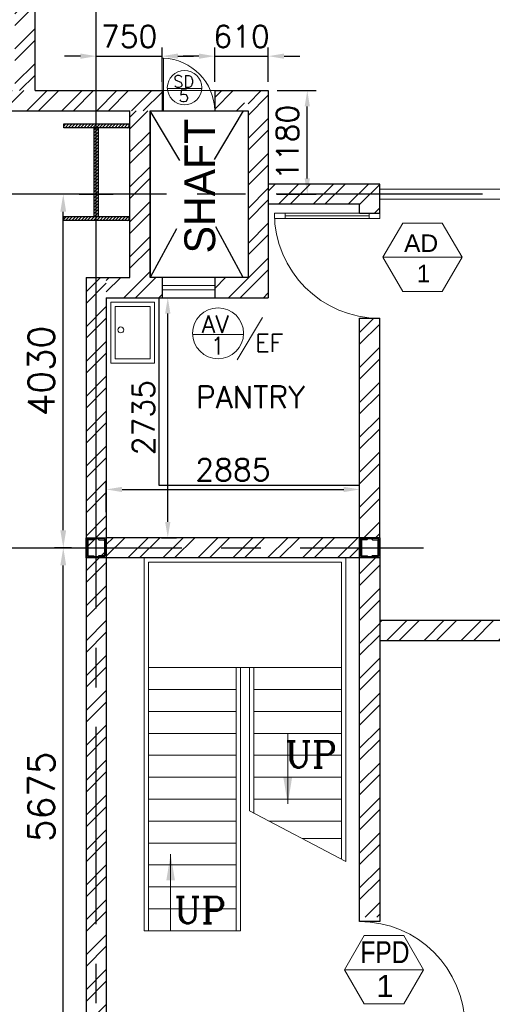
# Model space of a CAD drawing. Header units: inches. Extents: x 0 to 1564127, y -23460 to 23144100.
# Tile 118 of 215: x 526843 to 532226, y 128492 to 139714. Entities that reach past the tile are written whole.
import ezdxf
from ezdxf.enums import TextEntityAlignment as Align

# ---------------------------------------------------------------- set-up
doc = ezdxf.new("R2010")
doc.units = ezdxf.units.IN
doc.header["$LTSCALE"] = 1800
doc.header["$MEASUREMENT"] = 0
doc.linetypes.add('CENTER', pattern=[2, 1.25, -0.25, 0.25, -0.25])
doc.layers.get('0').update_dxf_attribs({"color": 253, "lineweight": 9})
for name, color, linetype in [('1', 7, 'Continuous'), ('CEN', 2, 'CENTER'), ('COL', 1, 'Continuous'), ('GRID', 251, 'CENTER'), ('ROOM', 7, 'Continuous'), ('TEXT', 3, 'Continuous'), ('WALL', 6, 'Continuous')]:
    doc.layers.add(name, color=color, linetype=linetype)
for name, color, linetype, lineweight in [('2CON', 1, 'Continuous', 13), ('A-DOOR', 31, 'Continuous', 9), ('A-DOOR TAG', 3, 'Continuous', 15), ('A-DOOR-GLAZ', 31, 'Continuous', 18), ('A-WIN TAG', 3, 'Continuous', 13), ('A-WIN TAG TEXT', 3, 'Continuous', 13), ('CHAT', 11, 'Continuous', 13), ('DOOR', 235, 'Continuous', 13), ('LEADER', 4, 'Continuous', 15), ('PARTITION WALL', 4, 'Continuous', 9), ('STAIR', 2, 'Continuous', 18), ('WALL HATCH', 251, 'Continuous', 13), ('WIN', 31, 'Continuous', 13)]:
    doc.layers.add(name, color=color, linetype=linetype, lineweight=lineweight)
doc.styles.add('HTX11', font='O8111901')
doc.styles.add('ROAMNS', font='ROMANS.shx')
doc.styles.add('ROMANC', font='ROMANC.SHX')
doc.styles.add('ROMANS', font='romans.shx')
doc.styles.get("Standard").update_dxf_attribs({"font": 'arial.ttf'})
doc.linetypes.add('FENCELINE1', pattern='A,0.25,-0.1,[133,ltypeshp.shx,S=0.1,R=0,X=-0.1,Y=0],-0.1,1', length=1.45)
doc.dimstyles.new('270-TA-100', dxfattribs={"dimscale": 150, "dimtxt": 400, "dimasz": 2, "dimexe": 0.75, "dimexo": 1, "dimgap": 1, "dimtad": 1, "dimdec": 0, "dimzin": 12, "dimdsep": 46, "dimtxsty": 'ROMANS', "dimcen": 0, "dimclrd": 256, "dimclre": 256, "dimclrt": 6, "dimadec": 1, "dimazin": 3, "dimtfac": 1, "dimtdec": 0, "dimtix": 1, "dimtmove": 2, "dimatfit": 0, "dimfxl": 1.25, "dimarcsym": 2})
doc.dimstyles.new('DIM INT 1', dxfattribs={"dimtxt": 300, "dimasz": 200, "dimexe": 100, "dimexo": 100, "dimgap": 100, "dimtad": 1, "dimdec": 0, "dimzin": 13, "dimdsep": 46, "dimlunit": 5, "dimtxsty": 'ROAMNS', "dimblk1": 'CLOSEDBLANK', "dimcen": 0.09, "dimclrd": 9, "dimclre": 9, "dimclrt": 4, "dimadec": 0, "dimazin": 0, "dimtfac": 1, "dimtdec": 0, "dimtix": 1, "dimtmove": 2, "dimatfit": 3, "dimfxl": 1, "dimtolj": 1, "dimtzin": 13, "dimarcsym": 0})
doc.dimstyles.new('DIM INT 2.5', dxfattribs={"dimtxt": 250, "dimasz": 180, "dimexe": 100, "dimexo": 100, "dimgap": 100, "dimtad": 1, "dimdec": 0, "dimzin": 13, "dimdsep": 46, "dimlunit": 5, "dimtxsty": 'ROAMNS', "dimcen": 0.09, "dimclrd": 9, "dimclre": 9, "dimclrt": 4, "dimadec": 0, "dimazin": 0, "dimtfac": 1, "dimtdec": 0, "dimtix": 1, "dimtmove": 2, "dimatfit": 3, "dimfxl": 1, "dimtolj": 1, "dimtzin": 13, "dimarcsym": 0})

# ---------------------------------------------------------------- blocks, each defined once
blk = doc.blocks.new('C-ROW COLUMN (above17m)')
at = {"layer": 'COL'}
h = blk.add_hatch(dxfattribs=at)
h.set_pattern_fill('ANSI31', color=256, scale=200, style=0)
h.set_pattern_definition([(45, (-78771.347, -120071.694), (-17.6776695, 17.6776695), [])])
h.paths.add_polyline_path([(22, 755), (-22, 755), (-22, -255), (22, -255)])
h.paths.add_polyline_path([(370, -300), (370, -255), (-370, -255), (-370, -300)])
h.paths.add_polyline_path([(-370, 800), (-370, 755), (370, 755), (370, 800)])
at = {"layer": 'CEN'}
for p, q in [((0, -300), (0, 800)), ((-192, 0), (192, 0))]:
    blk.add_line(p, q, dxfattribs=at)
at = {"layer": 'COL'}
for points in [[(-370, 800), (370, 800), (370, 755), (-370, 755)], [(-22, 755), (22, 755), (22, -255), (-22, -255)], [(-370, -255), (370, -255), (370, -300), (-370, -300)]]:
    blk.add_lwpolyline(points, close=True, dxfattribs=at)
blk = doc.blocks.new('Stub column')
at = {"layer": 'COL', "linetype": 'ByBlock'}
for p, q in [((-108, 90), (-108, -90)), ((-108, 90), (-100, 90)), ((-108, 90), (-100, 90)), ((-108, 90), (-108, -90)), ((-25, 100), (-100, 100)), ((-100, 100), (-100, -100)), ((-100, 100), (-100, -100)), ((-25, 100), (-100, 100)), ((90, 108), (-90, 108)), ((-90, 100), (-90, 108)), ((-90, 100), (-90, 108)), ((-25, 100), (100, 100)), ((90, 100), (90, 108)), ((100, 100), (100, -100)), ((108, 90), (100, 90)), ((108, 90), (108, -90)), ((-108, -90), (-100, -90)), ((-108, -90), (-100, -90)), ((-100, -100), (-25, -100)), ((-100, -100), (-25, -100)), ((-90, -100), (-90, -108)), ((-90, -100), (-90, -108)), ((90, -108), (-90, -108)), ((100, -100), (-25, -100)), ((90, -100), (90, -108)), ((108, -90), (100, -90))]:
    blk.add_line(p, q, dxfattribs=at)
for points in [[(-25, -100), (-25, -97, 0.401544), (-31, -91), (-88, -88, -0.401544), (-94, -82), (-94, 82, -0.401544), (-88, 88), (-31, 91, 0.401544), (-25, 97), (-25, 100)], [(-25, -100), (-25, -97, 0.401544), (-31, -91), (-88, -88, -0.401544), (-94, -82), (-94, 82, -0.401544), (-88, 88), (-31, 91, 0.401544), (-25, 97), (-25, 100)], [(25, -100), (25, -97, -0.401544), (31, -91), (88, -88, 0.401544), (94, -82), (94, 82, 0.401544), (88, 88), (31, 91, -0.401544), (25, 97), (25, 100)]]:
    blk.add_lwpolyline(points, format="xyb", dxfattribs=at)
blk = doc.blocks.new('*D898')
at = {"layer": '1', "color": 9, "lineweight": -2, "transparency": 16777216}
for p, q in [((527432, 133695), (527239, 133695)), ((527339, 128220), (527339, 133495)), ((527316, 128020), (527239, 128020))]:
    blk.add_line(p, q, dxfattribs=at)
at = {"layer": '1', "color": 9, "transparency": 16777216}
for points in [[(527305, 133495), (527372, 133495), (527339, 133695)], [(527305, 128220), (527372, 128220), (527339, 128020)]]:
    blk.add_solid(points, dxfattribs=at)
at = {"layer": 'Defpoints', "color": 0, "transparency": 16777216}
for p in [(527339, 133695), (527532, 133695), (527416, 128020)]:
    blk.add_point(p, dxfattribs=at)
at = {"layer": '1', "color": 4, "transparency": 16777216, "insert": (527089, 130858), "char_height": 300, "attachment_point": 5, "rotation": 90, "style": 'ROAMNS'}
blk.add_mtext('\\A1;5675', dxfattribs=at)
blk = doc.blocks.new('_ClosedBlank')
at = {"color": 0, "linetype": 'ByBlock', "lineweight": -2}
for p, q in [((-1, 0.167), (0, 0)), ((-1, 0.167), (-1, -0.167)), ((0, 0), (-1, -0.167))]:
    blk.add_line(p, q, dxfattribs=at)
blk = doc.blocks.new('*D899')
at = {"layer": '1', "color": 9, "lineweight": -2, "transparency": 16777216}
for p, q in [((527341, 137725), (527239, 137725)), ((527339, 133895), (527339, 137525)), ((527432, 133695), (527239, 133695))]:
    blk.add_line(p, q, dxfattribs=at)
at = {"layer": '1', "color": 9, "transparency": 16777216}
for points in [[(527305, 137525), (527372, 137525), (527339, 137725)], [(527305, 133895), (527372, 133895), (527339, 133695)]]:
    blk.add_solid(points, dxfattribs=at)
at = {"layer": 'Defpoints', "color": 0, "transparency": 16777216}
for p in [(527339, 137725), (527441, 137725), (527532, 133695)]:
    blk.add_point(p, dxfattribs=at)
at = {"layer": '1', "color": 4, "transparency": 16777216, "insert": (527089, 135710), "char_height": 300, "attachment_point": 5, "rotation": 90, "style": 'ROAMNS'}
blk.add_mtext('\\A1;4030', dxfattribs=at)
blk = doc.blocks.new('CCR 412')
blk.add_line((0, 0), (0, 0))
blk.add_line((0, 0), (0, 0))
blk = doc.blocks.new('M_Fire Door Single - 1200 x 2100mm FPD1-Level 1')
at = {"layer": 'A-DOOR'}
for p, q in [((500, -115), (500, -1315)), ((600, -115), (500, -115)), ((600, -115), (600, -1315)), ((600, -1315), (500, -1315))]:
    blk.add_line(p, q, dxfattribs=at)
blk.add_arc((600, -115), 1200, 180, 270, dxfattribs=at)
blk = doc.blocks.new('M_Single-Glass 1 - 1000 x 2100mm 2-291765-17_00M')
at = {"layer": 'A-DOOR', "lineweight": 18}
for p, q in [((449, 948), (449, 1050)), ((500, 1050), (449, 1050)), ((500, 948), (500, 1050)), ((449, 948), (500, 948)), ((449, 152), (500, 152)), ((449, 50), (449, 152)), ((500, 50), (500, 152)), ((500, 50), (449, 50))]:
    blk.add_line(p, q, dxfattribs=at)
at = {"layer": 'A-DOOR'}
for p, q in [((449, 152), (449, 948)), ((500, 152), (500, 948))]:
    blk.add_line(p, q, dxfattribs=at)
blk.add_arc((500, 50), 1000, 90, 180, dxfattribs=at)
at = {"layer": 'A-DOOR-GLAZ'}
blk.add_line((474.5, 948), (474.5, 152), dxfattribs=at)
blk = doc.blocks.new('SERVICE BUILDING-ARCH$0$dd1')
at = {"layer": 'DOOR'}
blk.add_lwpolyline([(-1000, 975), (0, 975), (0, 1000), (-1000, 1000)], close=True, dxfattribs=at)
blk.add_arc((13, 1014), 1014, 182.2093, 269.2412, dxfattribs=at)
blk = doc.blocks.new('*D1870')
at = {"layer": '1', "color": 9, "lineweight": -2, "transparency": 16777216}
for p, q in [((527714, 139005), (527714, 139398)), ((528464, 139005), (528464, 139398)), ((527534, 139298), (527354, 139298)), ((527714, 139298), (528464, 139298)), ((528644, 139298), (528824, 139298))]:
    blk.add_line(p, q, dxfattribs=at)
at = {"layer": '1', "color": 9, "transparency": 16777216}
for points in [[(527534, 139328), (527534, 139268), (527714, 139298)], [(528644, 139328), (528644, 139268), (528464, 139298)]]:
    blk.add_solid(points, dxfattribs=at)
at = {"layer": 'Defpoints', "color": 0, "transparency": 16777216}
for p in [(528464, 139298), (527714, 138905), (528464, 138905)]:
    blk.add_point(p, dxfattribs=at)
at = {"layer": '1', "color": 4, "transparency": 16777216, "insert": (528089, 139523), "char_height": 250, "attachment_point": 5, "style": 'ROAMNS'}
blk.add_mtext('\\A1;750', dxfattribs=at)
blk = doc.blocks.new('*D1871')
at = {"layer": '1', "color": 9, "lineweight": -2, "transparency": 16777216}
for p, q in [((529064, 139005), (529064, 139398)), ((529674, 139005), (529674, 139398)), ((528884, 139298), (528704, 139298)), ((529064, 139298), (529674, 139298)), ((529854, 139298), (530034, 139298))]:
    blk.add_line(p, q, dxfattribs=at)
at = {"layer": '1', "color": 9, "transparency": 16777216}
for points in [[(528884, 139328), (528884, 139268), (529064, 139298)], [(529854, 139328), (529854, 139268), (529674, 139298)]]:
    blk.add_solid(points, dxfattribs=at)
at = {"layer": 'Defpoints', "color": 0, "transparency": 16777216}
for p in [(529674, 139298), (529064, 138905), (529674, 138905)]:
    blk.add_point(p, dxfattribs=at)
at = {"layer": '1', "color": 4, "transparency": 16777216, "insert": (529369, 139523), "char_height": 250, "attachment_point": 5, "style": 'ROAMNS'}
blk.add_mtext('\\A1;610', dxfattribs=at)
blk = doc.blocks.new('*D1872')
at = {"layer": '1', "color": 9, "lineweight": -2, "transparency": 16777216}
for p, q in [((529774, 138905), (530218, 138905)), ((530118, 137905), (530118, 138725)), ((529774, 137725), (530218, 137725))]:
    blk.add_line(p, q, dxfattribs=at)
at = {"layer": '1', "color": 9, "transparency": 16777216}
for points in [[(530088, 138725), (530148, 138725), (530118, 138905)], [(530088, 137905), (530148, 137905), (530118, 137725)]]:
    blk.add_solid(points, dxfattribs=at)
at = {"layer": 'Defpoints', "color": 0, "transparency": 16777216}
for p in [(529674, 138905), (530118, 138905), (529674, 137725)]:
    blk.add_point(p, dxfattribs=at)
at = {"layer": '1', "color": 4, "transparency": 16777216, "insert": (529893, 138315), "char_height": 250, "attachment_point": 5, "rotation": 90, "style": 'ROAMNS'}
blk.add_mtext('\\A1;1180', dxfattribs=at)
blk = doc.blocks.new('*D1873')
at = {"layer": '1', "color": 9, "lineweight": -2, "transparency": 16777216}
for p, q in [((527829, 134101), (527829, 134460)), ((530714, 134101), (530714, 134460)), ((528009, 134360), (530534, 134360))]:
    blk.add_line(p, q, dxfattribs=at)
at = {"layer": '1', "color": 9, "transparency": 16777216}
for points in [[(528009, 134390), (528009, 134330), (527829, 134360)], [(530534, 134390), (530534, 134330), (530714, 134360)]]:
    blk.add_solid(points, dxfattribs=at)
at = {"layer": 'Defpoints', "color": 0, "transparency": 16777216}
for p in [(530714, 134360), (527829, 134001), (530714, 134001)]:
    blk.add_point(p, dxfattribs=at)
at = {"layer": '1', "color": 4, "transparency": 16777216, "insert": (529271, 134585), "char_height": 250, "attachment_point": 5, "style": 'ROAMNS'}
blk.add_mtext('\\A1;2885', dxfattribs=at)
blk = doc.blocks.new('*D1874')
at = {"layer": '1', "color": 9, "lineweight": -2, "transparency": 16777216}
for p, q in [((528456, 136545), (528629, 136545)), ((528529, 133990), (528529, 136365)), ((528456, 133810), (528629, 133810))]:
    blk.add_line(p, q, dxfattribs=at)
at = {"layer": '1', "color": 9, "transparency": 16777216}
for points in [[(528499, 136365), (528559, 136365), (528529, 136545)], [(528499, 133990), (528559, 133990), (528529, 133810)]]:
    blk.add_solid(points, dxfattribs=at)
at = {"layer": 'Defpoints', "color": 0, "transparency": 16777216}
for p in [(528356, 136545), (528529, 136545), (528356, 133810)]:
    blk.add_point(p, dxfattribs=at)
at = {"layer": '1', "color": 4, "transparency": 16777216, "insert": (528253, 135178), "char_height": 250, "attachment_point": 5, "rotation": 90, "style": 'ROAMNS'}
blk.add_mtext('\\A1;2735', dxfattribs=at)
blk = doc.blocks.new('SC-01& LIFT')
at = {"layer": 'WALL HATCH'}
h = blk.add_hatch(dxfattribs=at)
h.set_pattern_fill('ANSI32', color=256, scale=750, style=0)
h.set_pattern_definition([(45, (-441713.83, -169222.05), (-198.87378, 198.87378), []), (45, (-441581.25, -169222.05), (-198.87378, 198.87378), [])])
edge = h.paths.add_edge_path()
edge.add_arc((3172, -33583100), 33587860, 89.9999019, 90.0002943, ccw=False)
edge.add_line((3230, 4760), (3230, 8855))
edge.add_line((3230, 8855), (3000, 8855))
edge.add_line((3000, 8855), (3000, 4760))
h = blk.add_hatch(dxfattribs=at)
h.set_pattern_fill('ANSI32', color=256, scale=750, style=0)
h.set_pattern_definition([(45, (-527713.7, -124725.3), (-198.87378, 198.87378), []), (45, (-527581.12, -124725.3), (-198.87378, 198.87378), [])])
h.paths.add_polyline_path([(3000, 9085), (115, 9085), (115, 8970), (3000, 8970)])
h.paths.add_polyline_path([(3000, 8970), (115, 8970), (115, 8855), (3000, 8855)])
at = {"layer": 'COL'}
for points in [[(-115, 9085), (115, 9085), (115, 8855), (-115, 8855)], [(3000, 9085), (3230, 9085), (3230, 8855), (3000, 8855)]]:
    blk.add_lwpolyline(points, close=True, dxfattribs=at)
at = {"layer": 'STAIR', "linetype": 'FENCELINE1', "ltscale": 0.25}
for p, q in [((545, 8855), (545, 4605)), ((2845, 8855), (2845, 5396)), ((1645, 7605), (1645, 4605)), ((1745, 7605), (1745, 5971))]:
    blk.add_line(p, q, dxfattribs=at)
at = {"layer": 'STAIR'}
for p, q in [((595, 8805), (595, 4605)), ((2795, 8805), (595, 8805)), ((2795, 8805), (2795, 5422)), ((2795, 7605), (595, 7605)), ((1595, 7605), (1595, 4605)), ((1795, 7605), (1795, 5945)), ((1595, 7355), (595, 7355)), ((2795, 7355), (1795, 7355)), ((1595, 7105), (595, 7105)), ((2795, 7105), (1795, 7105)), ((1595, 6855), (595, 6855)), ((2795, 6855), (1795, 6855)), ((1595, 6605), (595, 6605)), ((2795, 6605), (1795, 6605)), ((1595, 6355), (595, 6355)), ((2795, 6355), (1795, 6355)), ((1595, 6105), (595, 6105)), ((2795, 6105), (1795, 6105)), ((2845, 5396), (1745, 5971)), ((1595, 5855), (595, 5855)), ((2795, 5855), (1967, 5855)), ((2795, 5655), (2350, 5655)), ((1595, 5605), (595, 5605)), ((1595, 5355), (595, 5355)), ((1595, 5105), (595, 5105)), ((1595, 4855), (595, 4855)), ((1645, 4605), (545, 4605))]:
    blk.add_line(p, q, dxfattribs=at)
at = {"layer": 'WALL'}
for p, q in [((3000, 9085), (115, 9085)), ((3000, 8855), (115, 8855))]:
    blk.add_line(p, q, dxfattribs=at)
at = {"layer": 'WALL', "flags": 128}
blk.add_lwpolyline([(3230, 9085), (3230, 4710), (3000, 4710), (3000, 9085)], dxfattribs=at)
at = {"layer": 'COL', "xscale": -1, "rotation": 180}
for p in [(0, 8970), (3115, 8970)]:
    blk.add_blockref('Stub column', p, dxfattribs=at)
at = {"layer": 'TEXT', "linetype": 'CENTER', "style": 'ROMANC'}
for p in [(2150, 6467, -1000), (888, 4691, -1000)]:
    blk.add_text('UP', height=300, dxfattribs=at).set_placement(p)
at = {"layer": 'LEADER'}
for points in [[(2182, 6050), (2182, 6855)], [(848, 5478), (848, 4605)]]:
    blk.add_leader(points, dimstyle='270-TA-100', dxfattribs=at)

msp = doc.modelspace()

# ---------------------------------------------------------------- hatches: boundary and pattern name
at = {"layer": 'WALL HATCH'}
h = msp.add_hatch(dxfattribs=at)
h.set_pattern_fill('ANSI32', color=256, scale=750, style=0)
h.paths.add_polyline_path([(527018.7, 140225.31), (526788.7, 140225.31), (526788.7, 138905.31), (527018.7, 138905.31)])
h.paths.add_polyline_path([(527018.7, 144725.31), (526788.7, 144725.31), (526788.7, 142725.31), (527018.7, 142725.31)])
h.paths.add_polyline_path([(526788.7, 147225.31), (527018.7, 147225.31), (527018.7, 149390.31), (526788.7, 149390.31)])
h = msp.add_hatch(dxfattribs=at)
h.set_pattern_fill('ANSI32', color=256, scale=750, style=0)
h.set_pattern_definition([(45, (-38000.13, -44411.74), (-198.87378, 198.87378), []), (45, (-37867.55, -44411.74), (-198.87378, 198.87378), [])])
h.paths.add_polyline_path([(441713.7, 138905.31), (441713.7, 138675.31), (464713.7, 138675.31), (464713.7, 138905.31)])
h.paths.add_polyline_path([(424963.7, 138905.31), (424963.7, 138675.31), (430113.7, 138675.31), (430113.7, 138905.31)])
h.paths.add_polyline_path([(419963.7, 138905.31), (419963.7, 138675.31), (421963.7, 138675.31), (421963.7, 138905.31)])
h.paths.add_polyline_path([(435463.7, 138905.31), (435463.7, 138675.31), (438713.7, 138675.31), (438713.7, 138905.31)])
h.paths.add_polyline_path([(432463.7, 138675.31), (432463.7, 138905.31), (432113.7, 138905.31), (432113.7, 138675.31)])
h.paths.add_polyline_path([(410103.7, 138905.31), (410103.7, 138675.31), (416963.7, 138675.31), (416963.7, 138905.31)])
h.paths.add_polyline_path([(529063.7, 138905.31), (529063.7, 138675.31), (529403.7, 138675.31), (529403.7, 138905.31)])
h.paths.add_polyline_path([(472213.7, 138675.31), (472213.7, 138905.31), (465913.7, 138905.31), (465913.7, 138675.31)])
h.paths.add_polyline_path([(477213.7, 138675.31), (477213.7, 138905.31), (475213.7, 138905.31), (475213.7, 138675.31)])
h.paths.add_polyline_path([(482963.7, 138675.31), (482963.7, 138905.31), (480213.7, 138905.31), (480213.7, 138675.31)])
h.paths.add_polyline_path([(487963.7, 138675.31), (487963.7, 138905.31), (485963.7, 138905.31), (485963.7, 138675.31)])
h.paths.add_polyline_path([(493713.7, 138675.31), (493713.7, 138905.31), (490963.7, 138905.31), (490963.7, 138675.31)])
h.paths.add_polyline_path([(498713.7, 138675.31), (498713.7, 138905.31), (496713.7, 138905.31), (496713.7, 138675.31)])
h.paths.add_polyline_path([(507463.7, 138905.31), (507463.7, 138675.31), (512013.7, 138675.31), (512013.7, 138905.31)])
h.paths.add_polyline_path([(504463.7, 138675.31), (504463.7, 138905.31), (501713.7, 138905.31), (501713.7, 138675.31)])
h.paths.add_polyline_path([(523913.7, 138905.31), (523913.7, 138675.31), (528463.7, 138675.31), (528463.7, 138905.31)])
h.paths.add_polyline_path([(522173.95, 138905.31), (522173.95, 138675.31), (523313.7, 138675.31), (523313.7, 138905.31)])
h.paths.add_polyline_path([(521573.95, 138675.31), (521573.95, 138905.31), (513213.7, 138905.31), (513213.7, 138675.31)])
h = msp.add_hatch(dxfattribs=at)
h.set_pattern_fill('ANSI32', color=256, scale=750, style=0)
h.set_pattern_definition([(45, (100, 0), (-198.87378, 198.87378), []), (45, (232.58, 0), (-198.87378, 198.87378), [])])
edge = h.paths.add_edge_path()
edge.add_line((529388.7, 137725.31), (529673.7, 137725.31))
edge.add_line((529673.7, 137725.31), (529673.7, 138905.31))
edge.add_line((529673.7, 138905.31), (529443.7, 138905.31))
edge.add_line((529443.7, 138905.31), (529443.7, 137725.31))
h.paths.add_polyline_path([(529063.7, 136775.31), (529063.7, 136545.31), (529673.7, 136545.31), (529673.7, 137725.31), (529443.7, 137725.31), (529443.7, 136775.31)])
h.paths.add_polyline_path([(528463.7, 136545.31), (528463.7, 136775.31), (528328.7, 136775.31), (528328.7, 138675.31), (528098.7, 138675.31), (528098.7, 136775.31), (527828.7, 136775.31), (527828.7, 136545.31)])
h = msp.add_hatch(dxfattribs=at)
h.set_pattern_fill('ANSI32', color=256, scale=750, style=0)
h.paths.add_polyline_path([(530943.7, 137840.31), (529673.7, 137840.31), (529673.7, 137610.31), (530713.7, 137610.31), (530713.7, 137510.31), (530943.7, 137510.31)])
h.paths.add_polyline_path([(530943.7, 136310.31), (530713.7, 136310.31), (530713.7, 133810.31), (530943.7, 133810.31)])
h = msp.add_hatch(dxfattribs=at)
h.set_pattern_fill('ANSI32', color=256, scale=750, style=0)
h.paths.add_polyline_path([(527598.7, 127905.31), (527828.7, 127905.31), (527828.7, 136775.31), (527598.7, 136775.31)])
h.paths.add_polyline_path([(527828.7, 126005.31), (527598.7, 126005.31), (527598.7, 125625.31), (527828.7, 125625.31)])
h = msp.add_hatch(dxfattribs=at)
h.set_pattern_fill('ANSI32', color=256, scale=800, style=0)
h.paths.add_polyline_path([(533403.7, 132870.31), (530943.7, 132870.31), (530943.7, 132640.31), (533173.7, 132640.31), (533173.7, 123595.31), (533403.7, 123595.31), (533403.7, 124710.31)])

# ---------------------------------------------------------------- linework, layer by layer
for p, q in [((529063.7, 138905.31), (528463.7, 138905.31)), ((529063.7, 138675.31), (528463.7, 138675.31)), ((529063.7, 136775.31), (528463.7, 136775.31)), ((529063.7, 136545.31), (528463.7, 136545.31))]:
    msp.add_line(p, q)
for points in [[(527878.7, 136495.31), (528378.7, 136495.31), (528378.7, 135798.65), (527878.7, 135798.65)], [(527928.7, 136445.31), (528328.7, 136445.31), (528328.7, 135848.65), (527928.7, 135848.65)]]:
    msp.add_lwpolyline(points, close=True)
msp.add_circle((527993.65, 136178.12), 33.69)
at = {"layer": '2CON'}
for p, q in [((531880.74, 137006.31), (530980.74, 137006.31)), ((531441.95, 128886.65), (530541.95, 128886.65))]:
    msp.add_line(p, q, dxfattribs=at)
at = {"layer": 'A-DOOR TAG', "color": 1}
for p, q in [((528915.8, 138931.26), (528524.27, 138931.26)), ((529608, 136318.84), (529320.64, 135836.26)), ((529391.75, 136127.12), (528811.71, 136127.12))]:
    msp.add_line(p, q, dxfattribs=at)
for centre, radius in [((528720.04, 138939.5), 195.94), ((529101.73, 136139.32), 290.28)]:
    msp.add_circle(centre, radius, dxfattribs=at)
at = {"layer": 'A-WIN TAG'}
for points in [[(531205.74, 137396.02), (530980.74, 137006.31), (531205.74, 136616.6), (531655.74, 136616.6), (531880.74, 137006.31), (531655.74, 137396.02)], [(530766.95, 129276.36), (530541.95, 128886.65), (530766.95, 128496.94), (531216.95, 128496.94), (531441.95, 128886.65), (531216.95, 129276.36)]]:
    msp.add_lwpolyline(points, close=True, dxfattribs=at)
at = {"layer": 'CEN'}
for p, q in [((528666.43, 138110.82), (528328.7, 138675.31)), ((529388.7, 138675.31), (529056.25, 138120.59)), ((529388.7, 136775.31), (529076.93, 137351.8)), ((528628.89, 137330.38), (528328.7, 136775.31))]:
    msp.add_line(p, q, dxfattribs=at)
at = {"layer": 'GRID'}
for p, q in [((527713.7, 86204.51), (527713.7, 152225.31)), ((527713.7, 135140.31), (527713.7, 152225.31)), ((532013.7, 137725.31), (396913.7, 137725.31)), ((532013.7, 137725.31), (396913.7, 137725.31)), ((654513.7, 137725.31), (519413.7, 137725.31)), ((654513.7, 137725.31), (519413.7, 137725.31)), ((526438.7, 133695.31), (531443.7, 133695.31))]:
    msp.add_line(p, q, dxfattribs=at)
at = {"layer": 'PARTITION WALL'}
for p, q in [((537728.7, 137782.81), (530943.7, 137782.81)), ((537728.7, 137667.81), (530943.7, 137667.81))]:
    msp.add_line(p, q, dxfattribs=at)
at = {"layer": 'WALL'}
for p, q in [((527018.7, 138905.31), (527018.7, 149390.31)), ((527018.7, 138905.31), (528463.7, 138905.31)), ((528098.7, 138905.31), (528463.7, 138905.31)), ((528463.7, 138905.31), (528463.7, 138675.31)), ((528463.7, 138905.31), (528463.7, 138675.31)), ((528463.7, 138905.31), (528463.7, 138675.31)), ((529063.7, 138905.31), (529063.7, 138675.31)), ((529063.7, 138905.31), (529673.7, 138905.31)), ((529063.7, 138905.31), (529503.7, 138905.31)), ((529063.7, 138905.31), (529063.7, 138675.31)), ((529063.7, 138905.31), (529063.7, 138675.31)), ((529673.7, 138905.31), (529673.7, 136545.31)), ((513213.7, 138675.31), (528098.7, 138675.31)), ((528098.7, 136775.31), (528098.7, 138675.31)), ((528328.7, 138675.31), (528328.7, 136775.31)), ((528328.7, 138675.31), (529388.7, 138675.31)), ((529443.7, 138675.31), (529443.7, 136775.31)), ((530943.7, 137840.31), (529673.7, 137840.31)), ((530943.7, 137510.31), (530943.7, 137840.31)), ((530713.7, 137610.31), (529673.7, 137610.31)), ((530713.7, 137510.31), (530713.7, 137610.31)), ((530713.7, 137510.31), (530943.7, 137510.31)), ((527598.7, 136775.31), (527598.7, 127905.31)), ((527598.7, 136775.31), (528098.7, 136775.31)), ((527598.7, 136775.31), (527598.7, 135140.31)), ((528463.7, 136775.31), (528463.7, 136545.31)), ((528463.7, 136775.31), (528463.7, 136545.31)), ((528463.7, 136775.31), (528463.7, 136545.31)), ((529063.7, 136775.31), (529063.7, 136545.31)), ((529063.7, 136775.31), (529063.7, 136545.31)), ((529063.7, 136775.31), (529063.7, 136545.31)), ((527828.7, 136545.31), (527828.7, 127905.31)), ((527828.7, 136545.31), (529673.7, 136545.31)), ((527828.7, 136545.31), (527828.7, 135140.31)), ((528428.7, 136545.31), (528428.7, 134410.31)), ((530713.7, 136310.31), (530943.7, 136310.31)), ((530713.7, 133810.31), (530713.7, 136310.31)), ((530943.7, 133810.31), (530943.7, 136310.31)), ((528428.7, 134410.31), (530713.7, 134410.31)), ((530943.7, 133810.31), (530713.7, 133810.31)), ((530943.7, 132870.31), (533403.7, 132870.31)), ((530943.7, 132640.31), (533173.7, 132640.31))]:
    msp.add_line(p, q, dxfattribs=at)
msp.add_lwpolyline([(528328.7, 138675.31), (529443.7, 138675.31), (529443.7, 136775.31), (528328.7, 136775.31)], close=True, dxfattribs=at)
at = {"layer": 'WIN'}
for p, q in [((528463.7, 136685.31), (529063.7, 136685.31)), ((528463.7, 136635.31), (529063.7, 136635.31))]:
    msp.add_line(p, q, dxfattribs=at)
msp.add_lwpolyline([(528463.7, 136775.31), (529063.7, 136775.31), (529063.7, 136545.31), (528463.7, 136545.31)], close=True, dxfattribs=at)

# ---------------------------------------------------------------- block references
msp.add_blockref('C-ROW COLUMN (above17m)', (527713.7, 137725.31))
at = {"layer": 'A-DOOR'}
msp.add_blockref('SC-01& LIFT', (527713.7, 124725.31), dxfattribs=at)
at = {"layer": 'A-DOOR', "xscale": 1.2, "yscale": 1.2, "zscale": 1.2, "rotation": 90}
msp.add_blockref('M_Single-Glass 1 - 1000 x 2100mm 2-291765-17_00M', (531003.7, 136910.31), dxfattribs=at)
at = {"layer": 'A-DOOR', "xscale": -1, "rotation": 90.00000000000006}
msp.add_blockref('M_Fire Door Single - 1200 x 2100mm FPD1-Level 1', (530598.7, 128835.31), dxfattribs=at)
at = {"layer": 'CHAT', "xscale": -0.5999999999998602, "yscale": 0.5999999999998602, "zscale": 0.5999999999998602, "rotation": 90}
msp.add_blockref('SERVICE BUILDING-ARCH$0$dd1', (529063.7, 138675.31), dxfattribs=at)
at = {"layer": 'PARTITION WALL'}
msp.add_blockref('CCR 412', (527713.7, 137725.31), dxfattribs=at)

# ---------------------------------------------------------------- texts
at = {"layer": 'A-DOOR TAG', "linetype": 'Continuous', "style": 'ROMANS'}
for s, height, p in [('SD', 135, (528590.59, 139009.56)), ('5', 135, (528653.86, 138843.53)), ('AV', 200, (528915.91, 136243.11)), ('EF', 200, (529525.96, 136028.89)), ('1', 200, (529014.17, 135997.15))]:
    msp.add_text(s, height=height, dxfattribs=at).set_placement(p, align=Align.MIDDLE_LEFT)
at = {"layer": 'A-WIN TAG'}
for s, p in [('AD', (531414.99, 137166.26)), ('1', (531442.33, 136820.44))]:
    msp.add_text(s, height=200, dxfattribs=at).set_placement(p, align=Align.MIDDLE)
at = {"layer": 'A-WIN TAG TEXT', "width": 0.8}
msp.add_text('FPD', height=250, dxfattribs=at).set_placement((531003.3, 129086.59), align=Align.MIDDLE)
at = {"layer": 'A-WIN TAG TEXT'}
msp.add_text('1', height=250, dxfattribs=at).set_placement((531003.54, 128700.78), align=Align.MIDDLE)
at = {"layer": 'ROOM', "color": 30, "style": 'ROMANS'}
msp.add_text('PANTRY', height=250, dxfattribs=at).set_placement((528850.37, 135287.81))
at = {"layer": 'TEXT', "linetype": 'Continuous', "style": 'HTX11'}
msp.add_text('SHAFT', height=350, rotation=90, dxfattribs=at).set_placement((529068.99, 137050.39))

# ---------------------------------------------------------------- dimensions: what is measured, and where the dimension line sits
at = {"layer": '1'}
for base, p1, p2, picture, middle in [((528463.7, 139297.59), (527713.7, 138905.31), (528463.7, 138905.31), '*D1870', (528088.7, 139522.59)), ((529673.7, 139297.59), (529063.7, 138905.31), (529673.7, 138905.31), '*D1871', (529368.7, 139522.59)), ((530713.7, 134359.92), (527828.7, 134000.59), (530713.7, 134000.59), '*D1873', (529271.2, 134584.92))]:
    dim = msp.add_linear_dim(base=base, p1=p1, p2=p2, dimstyle='DIM INT 2.5', dxfattribs=at)
    dim.commit()
    dim.dimension.update_dxf_attribs({"geometry": picture, "text_midpoint": middle})
for base, p1, p2, dimstyle, picture, middle in [((530118.09, 138905.31), (529673.7, 137725.31), (529673.7, 138905.31), 'DIM INT 2.5', '*D1872', (529893.09, 138315.31)), ((527338.77, 137725.31), (527532.27, 133695.31), (527441.27, 137725.31), 'DIM INT 1', '*D899', (527088.77, 135710.31)), ((527338.77, 133695.31), (527416.27, 128020.31), (527532.27, 133695.31), 'DIM INT 1', '*D898', (527088.77, 130857.81))]:
    dim = msp.add_linear_dim(base=base, p1=p1, p2=p2, angle=90, dimstyle=dimstyle, dxfattribs=at)
    dim.commit()
    dim.dimension.update_dxf_attribs({"geometry": picture, "text_midpoint": middle})
dim = msp.add_linear_dim(base=(528528.7, 136545.31), p1=(528355.83, 133810.31), p2=(528355.83, 136545.31), angle=90, dimstyle='DIM INT 2.5', dxfattribs=at)
dim.commit()
dim.dimension.update_dxf_attribs({"geometry": '*D1874', "text_midpoint": (528253.24, 135177.81), "dimtype": 160})

doc.saveas('drawing.dxf')
